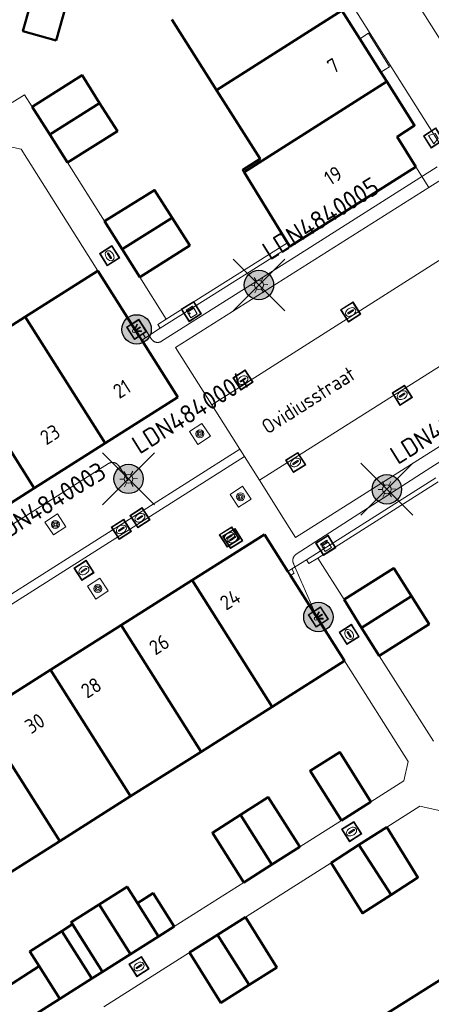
# Model space of a CAD drawing. Header units: metres. Extents: x 94279 to 96109, y 461866 to 463040.
# Tile 110 of 175: x 95238 to 95266, y 462593 to 462660. Entities that reach past the tile are written whole.
import ezdxf
from ezdxf.enums import TextEntityAlignment as Align

# ---------------------------------------------------------------- set-up
doc = ezdxf.new("R2010")
doc.units = ezdxf.units.M
doc.layers.get('0').update_dxf_attribs({"linetype": 'CONTINUOUS'})
for name, color, linetype in [('B-WE-KL-ET_LS_OV_KABEL_EIGENNET_324-G', 10, 'CONTINUOUS'), ('N-WE-ARMATUUR-PRUNUS_C_OPZET_4M-G', 200, 'CONTINUOUS'), ('N-WE-LICHTMAST_VERVANGEN-G', 7, 'CONTINUOUS')]:
    doc.layers.add(name, color=color, linetype=linetype)
for name, color, linetype, lineweight in [('B-WE-OV-LICHTMAST', 252, 'CONTINUOUS', 25), ('B_BEBOUWINGSGRENS_0', 132, 'CONTINUOUS', 50), ('B_LUIFEL_1', 132, 'CONTINUOUS', 50), ('B_TUSSENMUUR_0', 132, 'CONTINUOUS', 50), ('G_GRENS_ALGEMEEN_0', 251, 'CONTINUOUS', 13), ('Q_BLOEMBAK_0', 251, 'CONTINUOUS', 13), ('Q_BOOM_0', 251, 'CONTINUOUS', 13), ('Q_BRANDKRAAN_0', 251, 'CONTINUOUS', 13), ('Q_CAI-KAST_0', 251, 'CONTINUOUS', 13), ('Q_INSPECTIE_OF_RIOOLPUT_0', 251, 'CONTINUOUS', 13), ('Q_KOLK_0', 251, 'CONTINUOUS', 13), ('Q_LICHTMAST_0', 251, 'CONTINUOUS', 13), ('Q_LICHTPUNT_1', 251, 'CONTINUOUS', 13), ('Q_WATERLEIDINGPUT_0', 251, 'CONTINUOUS', 13), ('T_CULTUURGRENS_0', 251, 'CONTINUOUS', 13), ('V_WEGGRENS_0', 251, 'CONTINUOUS', 13), ('Z_GBKN_HUISNUMMER_0', 251, 'CONTINUOUS', 13), ('Z_STRAATNAAM_0', 251, 'CONTINUOUS', 13)]:
    doc.layers.add(name, color=color, linetype=linetype, lineweight=lineweight)
doc.styles.add('NLCS-ISO-M500-T25', font='NLCS-ISO.ttf', dxfattribs={"height": 1.25})
doc.styles.get("Standard").update_dxf_attribs({"font": 'isocp.shx'})

# ---------------------------------------------------------------- blocks, each defined once
blk = doc.blocks.new('Q_LICHTMAST')
for points in [[(-0.26, 0.15), (-0.52, 0.3)], [(0, 0.3), (0, 0.6)], [(0.26, 0.15), (0.52, 0.3)], [(-0.26, -0.15), (-0.52, -0.3)], [(0, -0.3), (0, -0.6)], [(0.26, -0.15), (0.52, -0.3)]]:
    blk.add_lwpolyline(points)
blk.add_circle((0, 0), 0.3)
blk = doc.blocks.new('Q_KOLK')
blk.add_lwpolyline([(-0.5, 0.5), (0.5, 0.5), (0.5, -0.5), (-0.5, -0.5)], close=True)
for points in [[(-0.442, 0.464), (0.438, 0.464, -0.414214), (0.459, 0.442), (0.459, -0.437, -0.414214), (0.438, -0.459), (-0.442, -0.459, -0.414214), (-0.463, -0.437), (-0.463, 0.442, -0.414214), (-0.442, 0.464)], [(-0.345, 0.105, 0.380426), (-0.276, -0.18)], [(-0.008, 0.266, 0.240218), (-0.345, 0.105)], [(-0.194, 0.045, 0.853344), (-0.194, -0.032)], [(0.331, 0.111, 0.240191), (-0.008, 0.266)], [(0.185, -0.032, 0.849746), (0.185, 0.045)], [(0.267, -0.176, 0.380426), (0.331, 0.111)], [(-0.276, -0.18, 0.148452), (0.012, -0.257)], [(0.012, -0.257, 0.131742), (0.267, -0.176)]]:
    blk.add_lwpolyline(points, format="xyb")
for points in [[(-0.194, 0.045), (0.185, 0.045)], [(0.185, -0.032), (-0.194, -0.032)]]:
    blk.add_lwpolyline(points)
blk = doc.blocks.new('Q_INSPECTIE_OF_RIOOLPUT')
blk.add_lwpolyline([(-0.5, 0.5), (0.5, 0.5), (0.5, -0.5), (-0.5, -0.5)], close=True)
for points in [[(-0.442, 0.464), (0.438, 0.464, -0.414214), (0.459, 0.442), (0.459, -0.437, -0.414214), (0.438, -0.459), (-0.442, -0.459, -0.414214), (-0.463, -0.437), (-0.463, 0.442), (-0.463, 0.444), (-0.463, 0.446), (-0.463, 0.448), (-0.462, 0.45), (-0.461, 0.451), (-0.46, 0.453), (-0.459, 0.455), (-0.458, 0.456), (-0.457, 0.457), (-0.456, 0.459), (-0.454, 0.46), (-0.453, 0.461), (-0.451, 0.462), (-0.449, 0.462), (-0.447, 0.463), (-0.446, 0.463), (-0.444, 0.464), (-0.442, 0.464)], [(-0.345, 0.105, 0.380426), (-0.276, -0.18)], [(-0.008, 0.266, 0.240218), (-0.345, 0.105)], [(-0.194, 0.045, 0.853344), (-0.194, -0.032)], [(0.331, 0.111, 0.240191), (-0.008, 0.266)], [(0.185, -0.032, 0.849746), (0.185, 0.045)], [(0.267, -0.176, 0.380426), (0.331, 0.111)], [(-0.276, -0.18, 0.148452), (0.012, -0.257)], [(0.012, -0.257, 0.131742), (0.267, -0.176)]]:
    blk.add_lwpolyline(points, format="xyb")
for points in [[(-0.194, 0.045), (0.185, 0.045)], [(0.185, -0.032), (-0.194, -0.032)]]:
    blk.add_lwpolyline(points)
blk = doc.blocks.new('Q_BRANDKRAAN')
blk.add_lwpolyline([(-0.5, 0.5), (0.5, 0.5), (0.5, -0.5), (-0.5, -0.5)], close=True)
for points in [[(-0.442, 0.464), (0.438, 0.464, -0.414214), (0.459, 0.442), (0.459, -0.437, -0.414214), (0.438, -0.459), (-0.442, -0.459, -0.414214), (-0.463, -0.437), (-0.463, 0.442), (-0.463, 0.444), (-0.463, 0.446), (-0.463, 0.448), (-0.462, 0.45), (-0.461, 0.451), (-0.46, 0.453), (-0.459, 0.455), (-0.458, 0.456), (-0.457, 0.457), (-0.456, 0.459), (-0.454, 0.46), (-0.453, 0.461), (-0.451, 0.462), (-0.449, 0.462), (-0.447, 0.463), (-0.446, 0.463), (-0.444, 0.464), (-0.442, 0.464)], [(-0.345, 0.105, 0.380426), (-0.276, -0.18)], [(-0.008, 0.266, 0.240218), (-0.345, 0.105)], [(-0.194, 0.045, 0.853344), (-0.194, -0.032)], [(0.331, 0.111, 0.240191), (-0.008, 0.266)], [(0.185, -0.032, 0.849746), (0.185, 0.045)], [(0.267, -0.176, 0.380426), (0.331, 0.111)], [(-0.276, -0.18, 0.148452), (0.012, -0.257)], [(0.012, -0.257, 0.131742), (0.267, -0.176)]]:
    blk.add_lwpolyline(points, format="xyb")
for points in [[(-0.194, 0.045), (0.185, 0.045)], [(0.185, -0.032), (-0.194, -0.032)]]:
    blk.add_lwpolyline(points)
blk = doc.blocks.new('Q_WATERLEIDINGPUT')
blk.add_lwpolyline([(-0.5, 0.5), (0.5, 0.5), (0.5, -0.5), (-0.5, -0.5)], close=True)
for points in [[(-0.442, 0.464), (0.438, 0.464, -0.414214), (0.459, 0.442), (0.459, -0.437, -0.414214), (0.438, -0.459), (-0.442, -0.459, -0.414214), (-0.463, -0.437), (-0.463, 0.442), (-0.463, 0.444), (-0.463, 0.446), (-0.463, 0.448), (-0.462, 0.45), (-0.461, 0.451), (-0.46, 0.453), (-0.459, 0.455), (-0.458, 0.456), (-0.457, 0.457), (-0.456, 0.459), (-0.454, 0.46), (-0.453, 0.461), (-0.451, 0.462), (-0.449, 0.462), (-0.447, 0.463), (-0.446, 0.463), (-0.444, 0.464), (-0.442, 0.464)], [(-0.345, 0.105, 0.380426), (-0.276, -0.18)], [(-0.008, 0.266, 0.240218), (-0.345, 0.105)], [(-0.194, 0.045, 0.853344), (-0.194, -0.032)], [(0.331, 0.111, 0.240191), (-0.008, 0.266)], [(0.185, -0.032, 0.849746), (0.185, 0.045)], [(0.267, -0.176, 0.380426), (0.331, 0.111)], [(-0.276, -0.18, 0.148452), (0.012, -0.257)], [(0.012, -0.257, 0.131742), (0.267, -0.176)]]:
    blk.add_lwpolyline(points, format="xyb")
for points in [[(-0.194, 0.045), (0.185, 0.045)], [(0.185, -0.032), (-0.194, -0.032)]]:
    blk.add_lwpolyline(points)
blk = doc.blocks.new('Q_LICHTPUNT')
for points in [[(-0.5, 0.5), (0.5, 0.5), (0.5, -0.5), (-0.5, -0.5)], [(-0.463, 0.464), (0.459, 0.464), (0.459, -0.459), (-0.463, -0.459)], [(-0.123, 0.08), (-0.077, 0.051), (-0.255, -0.233), (-0.301, -0.204)], [(-0.033, 0.032), (0.021, 0.032), (0.021, -0.303), (-0.033, -0.303)], [(0.075, 0.051), (0.121, 0.079), (0.293, -0.209), (0.247, -0.236)]]:
    blk.add_lwpolyline(points, close=True)
blk.add_circle((-0.002, 0.21), 0.103)
blk = doc.blocks.new('Q_BOOM')
for radius in [0.27, 0.18, 0.09]:
    blk.add_circle((0, 0), radius)
blk = doc.blocks.new('Q_CAI-KAST')
for points in [[(-0.5, 0.5), (0.5, 0.5), (0.5, -0.5), (-0.5, -0.5)], [(-0.262, 0.264), (0.25, 0.264), (0.25, 0.187), (-0.262, 0.187)], [(-0.262, 0.107), (0.25, 0.107), (0.25, -0.332), (-0.262, -0.332)]]:
    blk.add_lwpolyline(points, close=True)
blk.add_lwpolyline([(-0.442, 0.464), (0.438, 0.464, -0.414214), (0.459, 0.442), (0.459, -0.437, -0.414214), (0.438, -0.459), (-0.442, -0.459, -0.414214), (-0.463, -0.437), (-0.463, 0.442), (-0.463, 0.444), (-0.463, 0.446), (-0.463, 0.448), (-0.462, 0.45), (-0.461, 0.451), (-0.46, 0.453), (-0.459, 0.455), (-0.458, 0.456), (-0.457, 0.457), (-0.456, 0.459), (-0.454, 0.46), (-0.453, 0.461), (-0.451, 0.462), (-0.449, 0.462), (-0.447, 0.463), (-0.446, 0.463), (-0.444, 0.464), (-0.442, 0.464)], format="xyb")
blk.add_circle((-0.177, -0.034), 0.0354)
blk = doc.blocks.new('Q_BLOEMBAK')
for points in [[(-0.5, 0.5), (0.5, 0.5), (0.5, -0.5), (-0.5, -0.5)], [(-0.336, 0.197), (0.331, 0.197), (0.19, -0.251), (-0.196, -0.251)]]:
    blk.add_lwpolyline(points, close=True)
blk.add_lwpolyline([(-0.442, 0.464), (0.438, 0.464, -0.414214), (0.459, 0.442), (0.459, -0.437, -0.414214), (0.438, -0.459), (-0.442, -0.459, -0.414214), (-0.463, -0.437), (-0.463, 0.442), (-0.463, 0.444), (-0.463, 0.446), (-0.463, 0.448), (-0.462, 0.45), (-0.461, 0.451), (-0.46, 0.453), (-0.459, 0.455), (-0.458, 0.456), (-0.457, 0.457), (-0.456, 0.459), (-0.454, 0.46), (-0.453, 0.461), (-0.451, 0.462), (-0.449, 0.462), (-0.447, 0.463), (-0.446, 0.463), (-0.444, 0.464), (-0.442, 0.464)], format="xyb")
blk = doc.blocks.new('LM')
at = {"linetype": 'ByBlock'}
h = blk.add_hatch(color=256, dxfattribs=at)
h.dxf.hatch_style = 1
edge = h.paths.add_edge_path()
edge.add_arc((0, 0), 1, 0, 360)
blk.add_circle((0, 0), 1, dxfattribs=at)
blk = doc.blocks.new('ACMAP_ANN_TEMPLATE_LM')
at = {"color": 0, "style": 'NLCS-ISO-M500-T25'}
blk.add_attdef('LM-NUMMER', (1.5, 1), '', height=1.25, dxfattribs=at)

msp = doc.modelspace()

# ---------------------------------------------------------------- linework, layer by layer
at = {"layer": 'B-WE-KL-ET_LS_OV_KABEL_EIGENNET_324-G', "linetype": 'Continuous', "lineweight": 0}
for points in [[(95266.87, 462650.658), (95260.376, 462660.926)], [(95266.025, 462650.123), (95256.476, 462644.082), (95247.264, 462638.255), (95247.249, 462638.246), (95247.234, 462638.238), (95247.218, 462638.23), (95247.203, 462638.222), (95247.187, 462638.215), (95247.17, 462638.209), (95247.154, 462638.203), (95247.137, 462638.198), (95247.12, 462638.193), (95247.103, 462638.189), (95247.086, 462638.186), (95247.069, 462638.183), (95247.052, 462638.181), (95247.034, 462638.179), (95247.017, 462638.178), (95247, 462638.178), (95246.982, 462638.178), (95246.965, 462638.179), (95246.947, 462638.18), (95246.93, 462638.182), (95246.913, 462638.185), (95246.896, 462638.188), (95246.878, 462638.192), (95246.862, 462638.197), (95246.845, 462638.202), (95246.828, 462638.207), (95246.812, 462638.213), (95246.796, 462638.22), (95246.78, 462638.227), (95246.764, 462638.235), (95246.749, 462638.244), (95246.734, 462638.252), (95246.719, 462638.262), (95246.705, 462638.272), (95246.691, 462638.282), (95246.678, 462638.293), (95246.664, 462638.305), (95246.651, 462638.316), (95246.639, 462638.329), (95246.627, 462638.341), (95246.616, 462638.354), (95246.604, 462638.368), (95246.594, 462638.382), (95246.584, 462638.396), (95246.574, 462638.411), (95246.036, 462639.264)], [(95257.844, 462619.445), (95256.275, 462623.075), (95256.266, 462623.09), (95256.257, 462623.105), (95256.249, 462623.12), (95256.242, 462623.136), (95256.235, 462623.152), (95256.228, 462623.168), (95256.223, 462623.185), (95256.218, 462623.201), (95256.213, 462623.218), (95256.209, 462623.235), (95256.205, 462623.252), (95256.203, 462623.269), (95256.2, 462623.286), (95256.199, 462623.303), (95256.198, 462623.321), (95256.197, 462623.338), (95256.197, 462623.355), (95256.198, 462623.373), (95256.199, 462623.39), (95256.201, 462623.407), (95256.204, 462623.424), (95256.207, 462623.442), (95256.211, 462623.458), (95256.215, 462623.475), (95256.22, 462623.492), (95256.226, 462623.508), (95256.232, 462623.525), (95256.238, 462623.541), (95256.245, 462623.557), (95256.253, 462623.572), (95256.261, 462623.587), (95256.27, 462623.602), (95256.279, 462623.617), (95256.289, 462623.631), (95256.299, 462623.645), (95256.31, 462623.659), (95256.321, 462623.672), (95256.333, 462623.685), (95256.345, 462623.697), (95256.358, 462623.709), (95256.371, 462623.721), (95256.384, 462623.732), (95256.398, 462623.743), (95256.412, 462623.753), (95256.426, 462623.763), (95265.591, 462629.673), (95274.126, 462635.072)], [(95244.984, 462628.767), (95244.342, 462629.781), (95244.333, 462629.796), (95244.322, 462629.81), (95244.312, 462629.824), (95244.301, 462629.837), (95244.289, 462629.85), (95244.277, 462629.863), (95244.265, 462629.875), (95244.252, 462629.887), (95244.239, 462629.898), (95244.225, 462629.909), (95244.211, 462629.92), (95244.197, 462629.93), (95244.182, 462629.939), (95244.167, 462629.948), (95244.152, 462629.956), (95244.136, 462629.964), (95244.12, 462629.972), (95244.104, 462629.978), (95244.088, 462629.984), (95244.071, 462629.99), (95244.055, 462629.995), (95244.038, 462629.999), (95244.021, 462630.003), (95244.004, 462630.007), (95243.986, 462630.009), (95243.969, 462630.011), (95243.952, 462630.013), (95243.934, 462630.013), (95243.917, 462630.014), (95243.899, 462630.013), (95243.882, 462630.012), (95243.865, 462630.011), (95243.847, 462630.008), (95243.83, 462630.006), (95243.813, 462630.002), (95243.796, 462629.998), (95243.779, 462629.994), (95243.762, 462629.988), (95243.746, 462629.983), (95243.73, 462629.976), (95243.714, 462629.969), (95243.698, 462629.962), (95243.682, 462629.954), (95243.667, 462629.945), (95243.652, 462629.936), (95235.074, 462624.51)]]:
    msp.add_lwpolyline(points, dxfattribs=at)
at = {"layer": 'B_BEBOUWINGSGRENS_0'}
for p, q in [((95240.079, 462658.728), (95241.17, 462662.6)), ((95260.754, 462658.84), (95259.541, 462660.759)), ((95247.968, 462660.152), (95251.004, 462655.352)), ((95262.196, 462656.56), (95260.754, 462658.84)), ((95262.595, 462655.928), (95262.196, 462656.56)), ((95238.451, 462654.22), (95239.651, 462652.322)), ((95239.651, 462652.322), (95240.85, 462650.424)), ((95255.986, 462644.698), (95264.572, 462650.133)), ((95252.875, 462649.771), (95255.83, 462644.954)), ((95243.374, 462646.435), (95244.578, 462644.529)), ((95244.578, 462644.529), (95245.782, 462642.623)), ((95255.83, 462644.954), (95255.986, 462644.698)), ((95242.923, 462643.047), (95237.982, 462639.92)), ((95245.736, 462638.614), (95242.923, 462643.047)), ((95237.982, 462639.92), (95233.152, 462636.865)), ((95245.912, 462638.335), (95245.736, 462638.614)), ((95248.368, 462634.465), (95245.912, 462638.335)), ((95243.422, 462631.331), (95248.368, 462634.465)), ((95238.594, 462628.273), (95243.422, 462631.331)), ((95233.795, 462625.233), (95238.594, 462628.273)), ((95254.271, 462625.117), (95249.336, 462621.993)), ((95255.865, 462622.601), (95254.271, 462625.117)), ((95256.038, 462622.328), (95255.865, 462622.601)), ((95249.336, 462621.993), (95244.507, 462618.936)), ((95259.725, 462616.505), (95256.038, 462622.328)), ((95259.684, 462620.681), (95260.884, 462618.768)), ((95244.507, 462618.936), (95239.708, 462615.898)), ((95260.884, 462618.768), (95262.084, 462616.854)), ((95254.788, 462613.385), (95259.725, 462616.505)), ((95239.708, 462615.898), (95234.88, 462612.84)), ((95249.957, 462610.331), (95254.788, 462613.385)), ((95245.156, 462607.297), (95249.957, 462610.331)), ((95240.324, 462604.243), (95245.156, 462607.297)), ((95259.514, 462605.654), (95261.498, 462606.909)), ((95262.601, 462605.189), (95260.7, 462603.983)), ((95235.523, 462601.208), (95240.324, 462604.243)), ((95254.773, 462602.648), (95256.673, 462603.855)), ((95260.7, 462603.983), (95258.798, 462602.777)), ((95252.873, 462601.44), (95254.773, 462602.648)), ((95252.982, 462599.059), (95251.075, 462597.862)), ((95247.05, 462597.756), (95248.119, 462598.431)), ((95242.518, 462594.894), (95240.475, 462598.127)), ((95245.144, 462596.553), (95247.05, 462597.756)), ((95251.075, 462597.862), (95249.167, 462596.664)), ((95243.238, 462595.349), (95245.144, 462596.553)), ((95238.926, 462595.725), (95240.327, 462593.509)), ((95266.463, 462594.952), (95261.631, 462591.9)), ((95240.327, 462593.509), (95242.518, 462594.894))]:
    msp.add_line(p, q, dxfattribs=at)
for points in [[(95241.17, 462662.6), (95238.9, 462663.21), (95237.817, 462659.37), (95240.079, 462658.728)], [(95243.044, 462654.468), (95241.845, 462656.363), (95238.451, 462654.22)], [(95264.572, 462650.133), (95263.309, 462652.178), (95264.482, 462652.942), (95262.595, 462655.928)], [(95251.004, 462655.352), (95253.97, 462650.662), (95252.787, 462649.914), (95252.875, 462649.771)], [(95240.85, 462650.424), (95244.25, 462652.56), (95243.044, 462654.468)], [(95247.984, 462646.659), (95246.79, 462648.546), (95243.374, 462646.435)], [(95245.782, 462642.623), (95249.177, 462644.771), (95247.984, 462646.659)], [(95264.27, 462620.911), (95263.067, 462622.812), (95259.684, 462620.681)], [(95262.084, 462616.854), (95265.473, 462619.009), (95264.27, 462620.911)], [(95261.498, 462606.909), (95259.399, 462610.294), (95257.375, 462609.035), (95259.514, 462605.654)], [(95256.673, 462603.855), (95254.528, 462607.231), (95252.628, 462606.023)], [(95252.628, 462606.023), (95250.727, 462604.815), (95252.873, 462601.44)], [(95262.888, 462600.599), (95264.711, 462601.778), (95262.601, 462605.189)], [(95258.798, 462602.777), (95260.936, 462599.337), (95262.888, 462600.599)], [(95245.619, 462600.021), (95244.914, 462601.138), (95243.008, 462599.934)], [(95248.119, 462598.431), (95246.689, 462600.697), (95245.619, 462600.021)], [(95243.008, 462599.934), (95241.103, 462598.731), (95243.238, 462595.349)], [(95253.226, 462594.46), (95255.105, 462595.648), (95252.982, 462599.059)], [(95240.475, 462598.127), (95238.283, 462596.741), (95238.926, 462595.725)], [(95249.167, 462596.664), (95251.302, 462593.243), (95253.226, 462594.46)]]:
    msp.add_lwpolyline(points, dxfattribs=at)
at = {"layer": 'B_LUIFEL_1'}
for p, q in [((95238.926, 462595.725), (95236.025, 462593.878)), ((95238.926, 462595.725), (95238.926, 462595.725)), ((95240.327, 462593.509), (95238.926, 462595.725)), ((95242.518, 462594.894), (95243.238, 462595.349)), ((95237.428, 462591.676), (95240.327, 462593.509))]:
    msp.add_line(p, q, dxfattribs=at)
msp.add_lwpolyline([(95243.238, 462595.349), (95241.196, 462598.583), (95240.475, 462598.127)], dxfattribs=at)
at = {"layer": 'B_TUSSENMUUR_0'}
for p, q in [((95251.004, 462655.352), (95259.541, 462660.759)), ((95262.595, 462655.928), (95252.875, 462649.771)), ((95243.044, 462654.468), (95239.651, 462652.322)), ((95247.984, 462646.659), (95244.578, 462644.529)), ((95243.422, 462631.331), (95237.982, 462639.92)), ((95238.594, 462628.273), (95233.152, 462636.865)), ((95254.788, 462613.385), (95249.336, 462621.993)), ((95260.884, 462618.768), (95264.27, 462620.911)), ((95249.957, 462610.331), (95244.507, 462618.936)), ((95245.156, 462607.297), (95239.708, 462615.898)), ((95240.324, 462604.243), (95234.88, 462612.84)), ((95254.773, 462602.648), (95252.628, 462606.023)), ((95262.888, 462600.599), (95260.7, 462603.983)), ((95245.144, 462596.553), (95243.008, 462599.934)), ((95247.05, 462597.756), (95245.619, 462600.021)), ((95253.226, 462594.46), (95251.075, 462597.862))]:
    msp.add_line(p, q, dxfattribs=at)
at = {"layer": 'G_GRENS_ALGEMEEN_0'}
for p, q in [((95255.83, 462644.954), (95247.585, 462639.761)), ((95257.894, 462623.504), (95266.097, 462628.704))]:
    msp.add_line(p, q, dxfattribs=at)
at = {"layer": 'N-WE-LICHTMAST_VERVANGEN-G', "flags": 128}
for points in [[(95252.125, 462640.318), (95255.661, 462643.854)], [(95255.661, 462640.318), (95252.125, 462643.854)], [(95243.247, 462627.123), (95246.783, 462630.659)], [(95246.783, 462627.123), (95243.247, 462630.659)], [(95260.83, 462626.416), (95264.366, 462629.952)], [(95264.366, 462626.416), (95260.83, 462629.952)]]:
    msp.add_lwpolyline(points, dxfattribs=at)
at = {"layer": 'T_CULTUURGRENS_0'}
for p, q in [((95252.778, 462628.391), (95251.927, 462627.83)), ((95240.174, 462626.506), (95239.323, 462625.945)), ((95243.061, 462622.146), (95242.21, 462621.585))]:
    msp.add_line(p, q, dxfattribs=at)
for points in [[(95250.012, 462632.672), (95249.161, 462632.111), (95249.734, 462631.242)], [(95249.734, 462631.242), (95250.585, 462631.803), (95250.012, 462632.672)], [(95251.927, 462627.83), (95252.5, 462626.961), (95253.351, 462627.522), (95252.778, 462628.391)], [(95239.323, 462625.945), (95239.896, 462625.076), (95240.747, 462625.637), (95240.174, 462626.506)], [(95242.21, 462621.585), (95242.783, 462620.716), (95243.634, 462621.277), (95243.061, 462622.146)]]:
    msp.add_lwpolyline(points, dxfattribs=at)
at = {"layer": 'V_WEGGRENS_0'}
for p, q in [((95240.85, 462650.424), (95243.374, 462646.435)), ((95265.461, 462648.726), (95264.572, 462650.133)), ((95268.975, 462645.566), (95250.678, 462633.929)), ((95247.175, 462639.148), (95255.986, 462644.698)), ((95245.782, 462642.623), (95247.585, 462639.761)), ((95253.92, 462628.804), (95272.242, 462640.363)), ((95245.912, 462638.335), (95246.167, 462638.495)), ((95246.167, 462638.495), (95247.175, 462639.148)), ((95250.678, 462633.929), (95249.768, 462635.368)), ((95252.589, 462630.907), (95250.678, 462633.929)), ((95213.86, 462606.38), (95252.589, 462630.907)), ((95252.9, 462630.417), (95252.589, 462630.907)), ((95214.176, 462605.878), (95252.9, 462630.417)), ((95253.92, 462628.804), (95252.9, 462630.417)), ((95255.679, 462626.023), (95253.92, 462628.804)), ((95265.933, 462628.964), (95257.13, 462623.39)), ((95257.13, 462623.39), (95256.12, 462622.762)), ((95257.894, 462623.504), (95259.684, 462620.681)), ((95256.12, 462622.762), (95255.865, 462622.601)), ((95262.084, 462616.854), (95265.78, 462611.049)), ((95256.673, 462603.855), (95259.514, 462605.654)), ((95258.798, 462602.777), (95252.982, 462599.059)), ((95248.119, 462598.431), (95252.873, 462601.44)), ((95249.167, 462596.664), (95243.333, 462592.963))]:
    msp.add_line(p, q, dxfattribs=at)
for points in [[(95270.271, 462656.099), (95270.183, 462656.191), (95270.07, 462656.25), (95269.945, 462656.27), (95269.819, 462656.25), (95269.706, 462656.192), (95268.391, 462655.391), (95259.835, 462668.899)], [(95262.196, 462656.56), (95262.789, 462656.935), (95261.348, 462659.215), (95260.754, 462658.84)], [(95237.085, 462654.498), (95237.936, 462655.035), (95238.451, 462654.22)], [(95242.923, 462643.047), (95237.706, 462651.335), (95236.464, 462651.613), (95234.14, 462650.139)], [(95268.975, 462645.566), (95266.571, 462649.428), (95265.461, 462648.726)], [(95249.768, 462635.368), (95248.213, 462637.826), (95265.461, 462648.726)], [(95247.585, 462639.761), (95247.015, 462639.402), (95247.175, 462639.148)], [(95246.167, 462638.495), (95246.007, 462638.749), (95245.736, 462638.614)], [(95255.679, 462626.023), (95256.384, 462624.908), (95273.649, 462635.817)], [(95257.13, 462623.39), (95257.297, 462623.126), (95257.894, 462623.504)], [(95256.038, 462622.328), (95256.293, 462622.489), (95256.12, 462622.762)], [(95261.498, 462606.909), (95263.766, 462608.346), (95264.061, 462609.656), (95259.725, 462616.505)], [(95271.396, 462598.067), (95266.165, 462606.322), (95264.855, 462606.616), (95262.601, 462605.189)]]:
    msp.add_lwpolyline(points, dxfattribs=at)

# ---------------------------------------------------------------- block references
at = {"rotation": 31.92}
for p, values in [((95253.893, 462642.086), {'LM-NUMMER': 'LDN4840005'}), ((95245.015, 462628.891), {'LM-NUMMER': 'LDN4840004'}), ((95262.598, 462628.184), {'LM-NUMMER': 'LDN4840006'}), ((95235.321, 462622.71), {'LM-NUMMER': 'LDN4840003'})]:
    msp.add_blockref('ACMAP_ANN_TEMPLATE_LM', p, dxfattribs=at).add_auto_attribs(values)
at = {"layer": 'B-WE-OV-LICHTMAST'}
for p in [(95245.564, 462639.067), (95257.936, 462619.497)]:
    msp.add_blockref('LM', p, dxfattribs=at)
at = {"layer": 'N-WE-ARMATUUR-PRUNUS_C_OPZET_4M-G'}
for p in [(95253.893, 462642.086), (95245.015, 462628.891), (95262.598, 462628.184)]:
    msp.add_blockref('LM', p, dxfattribs=at)
at = {"layer": 'Q_BLOEMBAK_0', "rotation": 122.2908023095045}
msp.add_blockref('Q_BLOEMBAK', (95265.774, 462652.091), dxfattribs=at)
at = {"layer": 'Q_BOOM_0'}
for p, rotation in [((95249.873, 462631.957), 123.4000034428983), ((95252.639, 462627.676), 123.4000034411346), ((95240.035, 462625.791), 123.4000034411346), ((95242.922, 462621.431), 123.4000034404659)]:
    msp.add_blockref('Q_BOOM', p, dxfattribs=dict(at, rotation=rotation))
at = {"layer": 'Q_BRANDKRAAN_0', "rotation": 32.33501227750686}
msp.add_blockref('Q_BRANDKRAAN', (95252.109, 462624.838), dxfattribs=at)
at = {"layer": 'Q_CAI-KAST_0'}
for p, rotation in [((95249.295, 462640.279), 32.20659824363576), ((95258.442, 462624.363), 32.34171385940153)]:
    msp.add_blockref('Q_CAI-KAST', p, dxfattribs=dict(at, rotation=rotation))
at = {"layer": 'Q_INSPECTIE_OF_RIOOLPUT_0'}
for p, rotation in [((95244.529, 462625.46), 32.34600044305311), ((95241.983, 462622.666), 32.36201415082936)]:
    msp.add_blockref('Q_INSPECTIE_OF_RIOOLPUT', p, dxfattribs=dict(at, rotation=rotation))
at = {"layer": 'Q_KOLK_0'}
for p, rotation in [((95243.724, 462644.083), 122.2801680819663), ((95260.141, 462640.254), 32.45660114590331), ((95252.804, 462635.619), 32.45660114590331), ((95263.648, 462634.585), 32.24704503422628), ((95256.39, 462630.01), 32.24704503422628), ((95245.791, 462626.252), 32.36201415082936), ((95260.035, 462618.313), 122.0995134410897), ((95260.207, 462604.893), 32.31582824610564), ((95245.733, 462595.707), 32.25867616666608)]:
    msp.add_blockref('Q_KOLK', p, dxfattribs=dict(at, rotation=rotation))
at = {"layer": 'Q_LICHTMAST_0'}
for p, rotation in [((95253.893, 462642.086), 32.29113938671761), ((95245.015, 462628.891), 32.34600044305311), ((95262.598, 462628.184), 32.28700501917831)]:
    msp.add_blockref('Q_LICHTMAST', p, dxfattribs=dict(at, rotation=rotation))
at = {"layer": 'Q_LICHTPUNT_1'}
for p, rotation in [((95245.564, 462639.067), 122.3975366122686), ((95257.936, 462619.497), 122.3411226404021)]:
    msp.add_blockref('Q_LICHTPUNT', p, dxfattribs=dict(at, rotation=rotation))
at = {"layer": 'Q_WATERLEIDINGPUT_0', "rotation": 32.33501227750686}
msp.add_blockref('Q_WATERLEIDINGPUT', (95251.881, 462624.942), dxfattribs=at)

# ---------------------------------------------------------------- texts
at = {"layer": 'Z_GBKN_HUISNUMMER_0'}
for s, rotation, p in [('7', 32.3, (95258.955, 462657.008)), ('19', 32.3, (95258.942, 462649.528)), ('21', 32.4, (95244.557, 462635.01)), ('23', 32.4, (95239.67, 462631.914)), ('24', 32.3, (95251.932, 462620.678)), ('26', 32.3, (95247.097, 462617.617)), ('28', 32.3, (95242.471, 462614.688)), ('30', 32.4, (95238.632, 462612.257))]:
    msp.add_text(s, height=1, rotation=rotation, dxfattribs=at).set_placement(p, align=Align.MIDDLE)
at = {"layer": 'Z_STRAATNAAM_0', "linetype": 'Continuous'}
msp.add_text('Ovidiusstraat', height=1, rotation=32.44456, dxfattribs=at).set_placement((95257.255, 462634.251), align=Align.MIDDLE)

doc.saveas('drawing.dxf')
